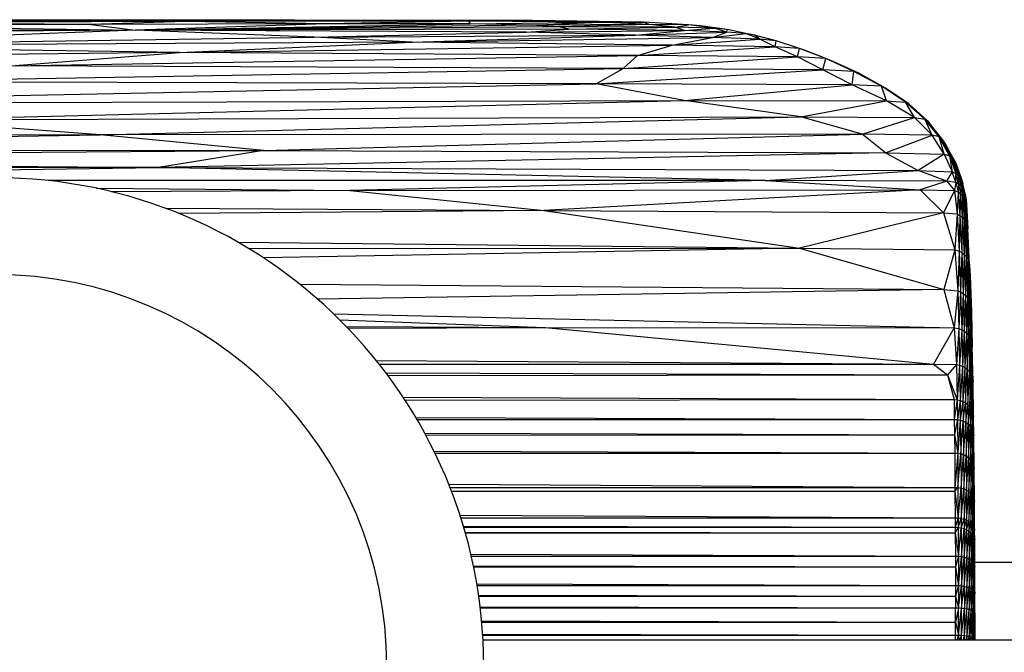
# Paper-space layout '_Superior' of a CAD drawing. Header units: millimetres. Extents: x -124 to 674, y 0 to 133.
# Tile 9 of 10: x 450 to 551, y 68 to 133. Entities that reach past the tile are written whole.
import ezdxf

# ---------------------------------------------------------------- set-up
doc = ezdxf.new("R2010")
doc.units = ezdxf.units.MM

psp = doc.layouts.new('_Superior')

# ---------------------------------------------------------------- linework, layer by layer
at = {"color": 7, "linetype": 'Continuous', "lineweight": 25}
for p, q in [((457.1, 132.45), (428.2, 132.3)), ((428.2, 132.3), (461.71, 131.87)), ((466.82, 132.74), (430.29, 132.64)), ((457.1, 132.45), (430.29, 132.64)), ((474.29, 132.89), (435.15, 132.87)), ((466.82, 132.74), (435.15, 132.87)), ((474.29, 132.89), (439.01, 132.94)), ((478.09, 132.9), (439.01, 132.94)), ((466.82, 132.74), (457.1, 132.45)), ((481.33, 132.52), (457.1, 132.45)), ((457.1, 132.45), (461.71, 131.87)), ((481.33, 132.52), (461.71, 131.87)), ((461.71, 131.87), (496.27, 132.5)), ((502.53, 132.39), (461.71, 131.87)), ((505.38, 132.21), (461.71, 131.87)), ((474.29, 132.89), (466.82, 132.74)), ((496.09, 132.78), (466.82, 132.74)), ((481.33, 132.52), (466.82, 132.74)), ((478.09, 132.9), (474.29, 132.89)), ((496.09, 132.78), (474.29, 132.89)), ((502.62, 132.85), (474.29, 132.89)), ((502.62, 132.85), (478.09, 132.9)), ((496.09, 132.78), (481.33, 132.52)), ((496.27, 132.5), (481.33, 132.52)), ((502.62, 132.85), (496.09, 132.78)), ((496.27, 132.5), (496.09, 132.78)), ((509.59, 132.67), (496.09, 132.78)), ((496.27, 132.5), (509.59, 132.67)), ((502.53, 132.39), (496.27, 132.5)), ((502.53, 132.39), (509.59, 132.67)), ((514.67, 132.46), (502.53, 132.39)), ((505.38, 132.21), (502.53, 132.39)), ((509.59, 132.67), (502.62, 132.85)), ((514.13, 132.68), (502.62, 132.85)), ((514.67, 132.46), (505.38, 132.21)), ((506.38, 131.97), (505.38, 132.21)), ((517.37, 132.18), (505.38, 132.21)), ((506.38, 131.97), (517.37, 132.18)), ((509.59, 132.67), (514.13, 132.68)), ((514.67, 132.46), (509.59, 132.67)), ((514.67, 132.46), (514.13, 132.68)), ((518.72, 132.41), (514.13, 132.68)), ((517.37, 132.18), (514.67, 132.46)), ((518.72, 132.41), (514.67, 132.46)), ((517.37, 132.18), (518.72, 132.41)), ((518.33, 131.83), (517.37, 132.18)), ((521.39, 132.07), (517.37, 132.18)), ((518.33, 131.83), (521.39, 132.07)), ((521.39, 132.07), (518.72, 132.41)), ((519.98, 132.3), (518.72, 132.41)), ((521.39, 132.07), (519.98, 132.3)), ((522.71, 131.94), (519.98, 132.3)), ((522.7, 131.66), (521.39, 132.07)), ((522.71, 131.94), (521.39, 132.07)), ((461.71, 131.87), (346.82, 130.96)), ((392.2, 131.95), (461.71, 131.87)), ((461.71, 131.87), (419.55, 130.22)), ((419.55, 130.22), (480.12, 131.15)), ((506.38, 131.97), (461.71, 131.87)), ((480.12, 131.15), (461.71, 131.87)), ((502.03, 131.66), (461.71, 131.87)), ((480.12, 131.15), (502.03, 131.66)), ((480.12, 131.15), (513.27, 131.35)), ((490.23, 130.63), (480.12, 131.15)), ((490.23, 130.63), (513.27, 131.35)), ((490.23, 130.63), (521.2, 131.11)), ((502.03, 131.66), (506.38, 131.97)), ((502.03, 131.66), (518.33, 131.83)), ((513.27, 131.35), (502.03, 131.66)), ((518.33, 131.83), (506.38, 131.97)), ((513.27, 131.35), (518.33, 131.83)), ((513.27, 131.35), (522.7, 131.66)), ((521.2, 131.11), (513.27, 131.35)), ((517.05, 130.32), (521.2, 131.11)), ((522.7, 131.66), (518.33, 131.83)), ((521.2, 131.11), (522.7, 131.66)), ((521.2, 131.11), (524.66, 131.5)), ((526.08, 130.93), (521.2, 131.11)), ((522.7, 131.66), (522.71, 131.94)), ((524.66, 131.5), (522.7, 131.66)), ((524.66, 131.5), (522.71, 131.94)), ((525.55, 131.34), (524.49, 131.54)), ((526.08, 130.93), (524.66, 131.5)), ((525.55, 131.34), (524.66, 131.5)), ((526.08, 130.93), (525.55, 131.34)), ((527.77, 130.77), (525.55, 131.34)), ((490.23, 130.63), (419.55, 130.22)), ((466.24, 129.56), (419.55, 130.22)), ((466.24, 129.56), (490.23, 130.63)), ((466.24, 129.56), (517.05, 130.32)), ((517.05, 130.32), (490.23, 130.63)), ((513.46, 129.25), (517.05, 130.32)), ((513.46, 129.25), (527.67, 130.15)), ((517.05, 130.32), (526.08, 130.93)), ((527.67, 130.15), (517.05, 130.32)), ((527.67, 130.15), (526.08, 130.93)), ((527.77, 130.77), (526.08, 130.93)), ((527.67, 130.15), (527.77, 130.77)), ((529.98, 129.09), (527.67, 130.15)), ((530.17, 129.98), (527.67, 130.15)), ((530.17, 129.98), (527.77, 130.77)), ((529.98, 129.09), (530.17, 129.98)), ((532.89, 128.92), (530.17, 129.98)), ((530.7, 129.79), (530.17, 129.98)), ((466.24, 129.56), (398.85, 128.74)), ((448.86, 128.19), (466.24, 129.56)), ((448.86, 128.19), (513.46, 129.25)), ((513.46, 129.25), (466.24, 129.56)), ((512.01, 127.91), (513.46, 129.25)), ((512.01, 127.91), (529.98, 129.09)), ((529.98, 129.09), (513.46, 129.25)), ((532.58, 127.76), (529.98, 129.09)), ((532.89, 128.92), (529.98, 129.09)), ((532.89, 128.92), (530.7, 129.79)), ((533.42, 128.73), (530.7, 129.79)), ((512.01, 127.91), (448.86, 128.19)), ((532.58, 127.76), (532.89, 128.92)), ((535.8, 127.6), (532.89, 128.92)), ((533.42, 128.73), (532.89, 128.92)), ((535.8, 127.6), (533.42, 128.73)), ((536.3, 127.41), (533.42, 128.73)), ((431.98, 126.53), (512.01, 127.91)), ((509.2, 126.31), (512.01, 127.91)), ((509.2, 126.31), (532.58, 127.76)), ((532.58, 127.76), (512.01, 127.91)), ((535.61, 126.23), (532.58, 127.76)), ((535.8, 127.6), (532.58, 127.76)), ((535.61, 126.23), (535.8, 127.6)), ((538.63, 126.08), (535.8, 127.6)), ((536.3, 127.41), (535.8, 127.6)), ((538.63, 126.08), (536.3, 127.41)), ((539.06, 125.89), (536.3, 127.41)), ((406.48, 124.28), (509.2, 126.31)), ((509.2, 126.31), (431.98, 126.53)), ((518.28, 124.61), (509.2, 126.31)), ((535.61, 126.23), (509.2, 126.31)), ((518.28, 124.61), (535.61, 126.23)), ((539.17, 124.58), (535.61, 126.23)), ((538.63, 126.08), (535.61, 126.23)), ((539.17, 124.58), (538.63, 126.08)), ((541.12, 124.43), (538.63, 126.08)), ((539.06, 125.89), (538.63, 126.08)), ((541.12, 124.43), (539.06, 125.89)), ((541.45, 124.24), (539.06, 125.89)), ((406.48, 124.28), (518.28, 124.61)), ((437.17, 122.59), (518.28, 124.61)), ((530.33, 122.91), (518.28, 124.61)), ((518.28, 124.61), (539.17, 124.58)), ((530.33, 122.91), (539.17, 124.58)), ((542.05, 122.84), (539.17, 124.58)), ((539.17, 124.58), (541.12, 124.43)), ((542.05, 122.84), (541.12, 124.43)), ((543.1, 122.69), (541.12, 124.43)), ((541.12, 124.43), (541.45, 124.24)), ((543.1, 122.69), (541.45, 124.24)), ((543.38, 122.49), (541.45, 124.24)), ((437.17, 122.59), (530.33, 122.91)), ((458.06, 121.07), (530.33, 122.91)), ((536.63, 121.13), (530.33, 122.91)), ((530.33, 122.91), (542.05, 122.84)), ((458.06, 121.07), (437.17, 122.59)), ((536.63, 121.13), (542.05, 122.84)), ((543.86, 121.01), (542.05, 122.84)), ((542.05, 122.84), (543.1, 122.69)), ((543.86, 121.01), (543.1, 122.69)), ((544.58, 120.85), (543.1, 122.69)), ((543.1, 122.69), (543.38, 122.49)), ((544.58, 120.85), (543.38, 122.49)), ((544.84, 120.66), (543.38, 122.49)), ((543.38, 122.49), (543.59, 122.26)), ((544.84, 120.66), (543.59, 122.26)), ((545.04, 120.43), (543.59, 122.26)), ((458.06, 121.07), (357.67, 120.75)), ((364.83, 119.57), (458.06, 121.07)), ((536.63, 121.13), (458.06, 121.07)), ((474.89, 119.45), (458.06, 121.07)), ((474.89, 119.45), (536.63, 121.13)), ((539.06, 119.19), (536.63, 121.13)), ((543.86, 121.01), (536.63, 121.13)), ((539.06, 119.19), (543.86, 121.01)), ((545.12, 119.05), (543.86, 121.01)), ((544.58, 120.85), (543.86, 121.01)), ((545.12, 119.05), (544.58, 120.85)), ((545.65, 118.89), (544.58, 120.85)), ((544.84, 120.66), (544.58, 120.85)), ((545.65, 118.89), (544.84, 120.66)), ((545.89, 118.7), (544.84, 120.66)), ((545.04, 120.43), (544.84, 120.66)), ((545.89, 118.7), (545.04, 120.43)), ((546.1, 118.46), (545.04, 120.43)), ((545.21, 120.15), (545.04, 120.43)), ((546.1, 118.46), (545.21, 120.15)), ((546.27, 118.2), (545.21, 120.15)), ((357, 118.47), (474.89, 119.45)), ((364.83, 119.57), (474.89, 119.45)), ((474.89, 119.45), (464.07, 117.69)), ((539.06, 119.19), (464.07, 117.69)), ((474.89, 119.45), (539.06, 119.19)), ((539.06, 119.19), (542.43, 117.36)), ((539.06, 119.19), (545.12, 119.05)), ((545.12, 119.05), (542.43, 117.36)), ((545.12, 119.05), (545.94, 117.23)), ((545.12, 119.05), (545.65, 118.89)), ((545.65, 118.89), (545.94, 117.23)), ((545.65, 118.89), (546.3, 117.06)), ((545.65, 118.89), (545.89, 118.7)), ((357, 118.47), (464.07, 117.69)), ((545.89, 118.7), (546.3, 117.06)), ((545.89, 118.7), (546.54, 116.86)), ((545.89, 118.7), (546.1, 118.46)), ((546.1, 118.46), (546.54, 116.86)), ((546.1, 118.46), (546.74, 116.63)), ((546.1, 118.46), (546.27, 118.2)), ((546.27, 118.2), (546.74, 116.63)), ((546.27, 118.2), (546.91, 116.37)), ((546.27, 118.2), (546.41, 117.85)), ((546.41, 117.85), (546.91, 116.37)), ((546.41, 117.85), (547.03, 116.05)), ((464.07, 117.69), (316.42, 117.64)), ((388.9, 116.64), (464.07, 117.69)), ((526.63, 116.35), (464.07, 117.69)), ((464.07, 117.69), (542.43, 117.36)), ((526.63, 116.35), (542.43, 117.36)), ((545.38, 116.27), (542.43, 117.36)), ((542.43, 117.36), (545.94, 117.23)), ((545.38, 116.27), (545.94, 117.23)), ((546.3, 116.15), (545.94, 117.23)), ((545.94, 117.23), (546.3, 117.06)), ((546.3, 116.15), (546.3, 117.06)), ((546.58, 115.98), (546.3, 117.06)), ((546.3, 117.06), (546.54, 116.86)), ((546.58, 115.98), (546.54, 116.86)), ((546.81, 115.78), (546.54, 116.86)), ((546.54, 116.86), (546.74, 116.63)), ((526.63, 116.35), (452.69, 116.34)), ((526.63, 116.35), (483.81, 115.31)), ((526.63, 116.35), (542.62, 115.39)), ((545.38, 116.27), (526.63, 116.35)), ((545.38, 116.27), (542.62, 115.39)), ((545.38, 116.27), (546.17, 115.3)), ((546.3, 116.15), (545.38, 116.27)), ((546.3, 116.15), (546.17, 115.3)), ((546.3, 116.15), (546.54, 115.16)), ((546.58, 115.98), (546.3, 116.15)), ((546.58, 115.98), (546.54, 115.16)), ((546.58, 115.98), (546.79, 114.98)), ((546.81, 115.78), (546.58, 115.98)), ((546.81, 115.78), (546.74, 116.63)), ((547.01, 115.54), (546.74, 116.63)), ((546.74, 116.63), (546.91, 116.37)), ((546.81, 115.78), (546.79, 114.98)), ((546.81, 115.78), (547, 114.76)), ((547.01, 115.54), (546.81, 115.78)), ((547.01, 115.54), (546.91, 116.37)), ((547.16, 115.28), (546.91, 116.37)), ((546.91, 116.37), (547.03, 116.05)), ((547.16, 115.28), (547.03, 116.05)), ((547.27, 114.98), (547.03, 116.05)), ((457.7, 115.54), (483.81, 115.31)), ((483.81, 115.31), (459.22, 115.19)), ((483.81, 115.31), (542.62, 115.39)), ((483.81, 115.31), (503.83, 113.26)), ((542.62, 115.39), (503.83, 113.26)), ((542.62, 115.39), (545.04, 113.01)), ((542.62, 115.39), (546.17, 115.3)), ((546.17, 115.3), (545.04, 113.01)), ((546.17, 115.3), (546.44, 112.89)), ((546.17, 115.3), (546.54, 115.16)), ((546.54, 115.16), (546.44, 112.89)), ((546.54, 115.16), (546.73, 112.74)), ((546.54, 115.16), (546.79, 114.98)), ((546.79, 114.98), (546.73, 112.74)), ((546.79, 114.98), (546.97, 112.55)), ((546.79, 114.98), (547, 114.76)), ((547, 114.76), (546.97, 112.55)), ((547.01, 115.54), (547, 114.76)), ((547, 114.76), (547.18, 112.32)), ((547, 114.76), (547.18, 114.51)), ((547.01, 115.54), (547.18, 114.51)), ((547.16, 115.28), (547.01, 115.54)), ((547.16, 115.28), (547.18, 114.51)), ((547.16, 115.28), (547.31, 114.24)), ((547.27, 114.98), (547.16, 115.28)), ((547.27, 114.98), (547.31, 114.24)), ((547.27, 114.98), (547.39, 113.91)), ((547.33, 114.64), (547.27, 114.98)), ((547.18, 114.51), (547.18, 112.32)), ((547.18, 114.51), (547.34, 112.07)), ((547.18, 114.51), (547.31, 114.24)), ((547.31, 114.24), (547.34, 112.07)), ((547.31, 114.24), (547.46, 111.79)), ((547.31, 114.24), (547.39, 113.91)), ((547.33, 114.64), (547.39, 113.91)), ((547.39, 113.91), (547.46, 111.79)), ((547.39, 113.91), (547.54, 111.37)), ((464.79, 113.48), (503.83, 113.26)), ((503.83, 113.26), (466.2, 112.93)), ((503.83, 113.26), (530.18, 109.37)), ((503.83, 113.26), (545.04, 113.01)), ((545.04, 113.01), (530.18, 109.37)), ((545.04, 113.01), (546.2, 109.18)), ((545.04, 113.01), (546.44, 112.89)), ((546.44, 112.89), (546.2, 109.18)), ((546.44, 112.89), (546.65, 109.06)), ((546.44, 112.89), (546.73, 112.74)), ((546.73, 112.74), (546.65, 109.06)), ((546.73, 112.74), (546.92, 108.91)), ((546.73, 112.74), (546.97, 112.55)), ((546.97, 112.55), (546.92, 108.91)), ((546.97, 112.55), (547.16, 108.72)), ((546.97, 112.55), (547.18, 112.32)), ((547.18, 112.32), (547.16, 108.72)), ((547.18, 112.32), (547.36, 108.49)), ((547.18, 112.32), (547.34, 112.07)), ((547.34, 112.07), (547.36, 108.49)), ((547.34, 112.07), (547.53, 108.24)), ((547.34, 112.07), (547.46, 111.79)), ((547.46, 111.79), (547.53, 108.24)), ((547.46, 111.79), (547.65, 107.96)), ((547.46, 111.79), (547.54, 111.37)), ((547.65, 107.96), (547.54, 111.37)), ((547.72, 107.61), (547.54, 111.37)), ((472.26, 109.98), (530.18, 109.37)), ((473.38, 109.32), (530.18, 109.37)), ((530.18, 109.37), (474.91, 108.36)), ((530.18, 109.37), (545.08, 105.1)), ((530.18, 109.37), (546.2, 109.18)), ((546.2, 109.18), (545.08, 105.1)), ((546.2, 109.18), (546.51, 104.96)), ((546.2, 109.18), (546.65, 109.06)), ((546.65, 109.06), (546.51, 104.96)), ((546.65, 109.06), (546.8, 104.85)), ((546.65, 109.06), (546.92, 108.91)), ((546.92, 108.91), (546.8, 104.85)), ((546.92, 108.91), (547.07, 104.69)), ((546.92, 108.91), (547.16, 108.72)), ((547.16, 108.72), (547.07, 104.69)), ((547.16, 108.72), (547.31, 104.5)), ((547.16, 108.72), (547.36, 108.49)), ((547.36, 108.49), (547.31, 104.5)), ((547.36, 108.49), (547.52, 104.28)), ((547.36, 108.49), (547.53, 108.24)), ((547.53, 108.24), (547.52, 104.28)), ((547.53, 108.24), (547.68, 104.03)), ((547.53, 108.24), (547.65, 107.96)), ((547.68, 104.03), (547.65, 107.96)), ((547.65, 107.96), (547.8, 103.76)), ((547.65, 107.96), (547.72, 107.61)), ((547.8, 103.76), (547.72, 107.61)), ((547.87, 103.46), (547.72, 107.61)), ((547.72, 107.61), (547.77, 106.5)), ((478.67, 105.63), (545.08, 105.1)), ((547.87, 103.46), (547.77, 106.5)), ((547.77, 106.5), (547.91, 102.78)), ((545.08, 105.1), (480.49, 104.1)), ((545.08, 105.1), (546.15, 101.15)), ((545.08, 105.1), (546.51, 104.96)), ((546.51, 104.96), (546.15, 101.15)), ((546.51, 104.96), (546.62, 101.06)), ((546.51, 104.96), (546.8, 104.85)), ((546.8, 104.85), (546.62, 101.06)), ((546.8, 104.85), (546.91, 100.95)), ((546.8, 104.85), (547.07, 104.69)), ((547.07, 104.69), (546.91, 100.95)), ((547.07, 104.69), (547.18, 100.8)), ((547.07, 104.69), (547.31, 104.5)), ((547.31, 104.5), (547.18, 100.8)), ((547.31, 104.5), (547.42, 100.61)), ((547.31, 104.5), (547.52, 104.28)), ((547.52, 104.28), (547.42, 100.61)), ((547.52, 104.28), (547.62, 100.39)), ((547.52, 104.28), (547.68, 104.03)), ((547.62, 100.39), (547.68, 104.03)), ((547.68, 104.03), (547.78, 100.15)), ((547.68, 104.03), (547.8, 103.76)), ((547.78, 100.15), (547.8, 103.76)), ((547.8, 103.76), (547.9, 99.88)), ((547.8, 103.76), (547.87, 103.46)), ((482.12, 102.6), (546.15, 101.15)), ((547.9, 99.88), (547.87, 103.46)), ((547.98, 99.6), (547.87, 103.46)), ((547.87, 103.46), (547.91, 102.78)), ((547.98, 99.6), (547.91, 102.78)), ((547.91, 102.78), (548, 99.16)), ((482.76, 101.98), (503.96, 101.18)), ((483.45, 101.28), (503.96, 101.18)), ((483.63, 101.09), (503.96, 101.18)), ((503.96, 101.18), (544, 97.4)), ((503.96, 101.18), (546.15, 101.15)), ((546.15, 101.15), (544, 97.4)), ((546.15, 101.15), (546.38, 97.36)), ((546.15, 101.15), (546.62, 101.06)), ((546.62, 101.06), (546.38, 97.36)), ((546.62, 101.06), (546.69, 97.29)), ((546.62, 101.06), (546.91, 100.95)), ((546.91, 100.95), (546.69, 97.29)), ((546.91, 100.95), (546.98, 97.19)), ((546.91, 100.95), (547.18, 100.8)), ((547.18, 100.8), (546.98, 97.19)), ((547.18, 100.8), (547.25, 97.04)), ((547.18, 100.8), (547.42, 100.61)), ((547.42, 100.61), (547.25, 97.04)), ((547.42, 100.61), (547.49, 96.85)), ((547.42, 100.61), (547.62, 100.39)), ((547.49, 96.85), (547.62, 100.39)), ((547.62, 100.39), (547.7, 96.64)), ((547.62, 100.39), (547.78, 100.15)), ((547.7, 96.64), (547.78, 100.15)), ((547.78, 100.15), (547.86, 96.4)), ((547.78, 100.15), (547.9, 99.88)), ((547.86, 96.4), (547.9, 99.88)), ((547.9, 99.88), (547.98, 96.14)), ((547.9, 99.88), (547.98, 99.6)), ((547.98, 96.14), (547.98, 99.6)), ((548.05, 95.86), (547.98, 99.6)), ((547.98, 99.6), (548, 99.16)), ((548.05, 95.86), (548, 99.16)), ((548.08, 95.56), (548, 99.16)), ((486.53, 97.78), (544, 97.4)), ((486.84, 97.4), (544, 97.4)), ((487.55, 96.48), (545.46, 96.3)), ((544, 97.4), (545.46, 96.3)), ((544, 97.4), (546.38, 97.36)), ((546.38, 97.36), (545.46, 96.3)), ((546.38, 97.36), (546.44, 93.7)), ((546.38, 97.36), (546.69, 97.29)), ((546.69, 97.29), (546.44, 93.7)), ((546.69, 97.29), (546.75, 93.64)), ((546.69, 97.29), (546.98, 97.19)), ((546.98, 97.19), (546.75, 93.64)), ((546.98, 97.19), (547.04, 93.53)), ((546.98, 97.19), (547.25, 97.04)), ((547.25, 97.04), (547.04, 93.53)), ((547.25, 97.04), (547.31, 93.39)), ((547.25, 97.04), (547.49, 96.85)), ((547.31, 93.39), (547.49, 96.85)), ((547.49, 96.85), (547.55, 93.21)), ((547.49, 96.85), (547.7, 96.64)), ((547.55, 93.21), (547.7, 96.64)), ((547.7, 96.64), (547.75, 93.01)), ((547.7, 96.64), (547.86, 96.4)), ((487.75, 96.21), (545.46, 96.3)), ((545.46, 96.3), (546.13, 93.73)), ((545.46, 96.3), (546.44, 93.7)), ((547.75, 93.01), (547.86, 96.4)), ((547.86, 96.4), (547.92, 92.77)), ((547.86, 96.4), (547.98, 96.14)), ((547.92, 92.77), (547.98, 96.14)), ((547.98, 96.14), (548.03, 92.52)), ((547.98, 96.14), (548.05, 95.86)), ((548.03, 92.52), (548.05, 95.86)), ((548.11, 92.25), (548.05, 95.86)), ((548.05, 95.86), (548.08, 95.56)), ((548.11, 92.25), (548.08, 95.56)), ((548.13, 91.98), (548.08, 95.56)), ((489.29, 94), (546.13, 93.73)), ((489.5, 93.69), (546.13, 93.73)), ((546.13, 93.73), (546.15, 91.69)), ((546.13, 93.73), (546.44, 93.7)), ((546.44, 93.7), (546.15, 91.69)), ((546.44, 93.7), (546.47, 91.67)), ((546.44, 93.7), (546.75, 93.64)), ((546.75, 93.64), (546.47, 91.67)), ((546.75, 93.64), (546.77, 91.61)), ((546.75, 93.64), (547.04, 93.53)), ((547.04, 93.53), (546.77, 91.61)), ((547.04, 93.53), (547.07, 91.51)), ((547.04, 93.53), (547.31, 93.39)), ((547.07, 91.51), (547.31, 93.39)), ((547.31, 93.39), (547.33, 91.37)), ((547.31, 93.39), (547.55, 93.21)), ((547.33, 91.37), (547.55, 93.21)), ((547.55, 93.21), (547.57, 91.19)), ((547.55, 93.21), (547.75, 93.01)), ((547.57, 91.19), (547.75, 93.01)), ((547.75, 93.01), (547.78, 90.99)), ((547.75, 93.01), (547.92, 92.77)), ((547.78, 90.99), (547.92, 92.77)), ((547.92, 92.77), (547.94, 90.76)), ((547.92, 92.77), (548.03, 92.52)), ((547.94, 90.76), (548.03, 92.52)), ((548.03, 92.52), (548.06, 90.51)), ((548.03, 92.52), (548.11, 92.25)), ((490.6, 91.9), (546.15, 91.69)), ((490.73, 91.68), (546.15, 91.69)), ((546.15, 91.69), (546.17, 90.09)), ((546.15, 91.69), (546.47, 91.67)), ((546.47, 91.67), (546.17, 90.09)), ((546.47, 91.67), (546.51, 88.19)), ((546.47, 91.67), (546.77, 91.61)), ((546.77, 91.61), (546.51, 88.19)), ((546.77, 91.61), (546.81, 88.13)), ((546.77, 91.61), (547.07, 91.51)), ((546.81, 88.13), (547.07, 91.51)), ((547.07, 91.51), (547.1, 88.03)), ((547.07, 91.51), (547.33, 91.37)), ((548.06, 90.51), (548.11, 92.25)), ((548.13, 90.25), (548.11, 92.25)), ((548.11, 92.25), (548.13, 91.98)), ((548.13, 90.25), (548.13, 91.98)), ((548.16, 89.98), (548.13, 91.98)), ((547.1, 88.03), (547.33, 91.37)), ((547.33, 91.37), (547.37, 87.9)), ((547.33, 91.37), (547.57, 91.19)), ((547.37, 87.9), (547.57, 91.19)), ((547.57, 91.19), (547.61, 87.73)), ((547.57, 91.19), (547.78, 90.99)), ((547.61, 87.73), (547.78, 90.99)), ((547.78, 90.99), (547.81, 87.54)), ((547.78, 90.99), (547.94, 90.76)), ((547.81, 87.54), (547.94, 90.76)), ((547.94, 90.76), (547.98, 87.32)), ((547.94, 90.76), (548.06, 90.51)), ((547.98, 87.32), (548.06, 90.51)), ((548.06, 90.51), (548.1, 87.09)), ((548.06, 90.51), (548.13, 90.25)), ((491.53, 90.26), (546.17, 90.09)), ((491.63, 90.08), (546.17, 90.09)), ((546.17, 90.09), (546.19, 88.21)), ((546.17, 90.09), (546.51, 88.19)), ((548.1, 87.09), (548.13, 90.25)), ((548.17, 86.84), (548.13, 90.25)), ((548.13, 90.25), (548.16, 89.98)), ((548.17, 86.84), (548.16, 89.98)), ((548.19, 86.58), (548.16, 89.98)), ((492.49, 88.4), (546.19, 88.21)), ((492.59, 88.2), (546.19, 88.21)), ((546.19, 88.21), (546.22, 84.68)), ((546.19, 88.21), (546.51, 88.19)), ((546.51, 88.19), (546.22, 84.68)), ((546.51, 88.19), (546.53, 84.66)), ((546.51, 88.19), (546.81, 88.13)), ((546.53, 84.66), (546.81, 88.13)), ((546.81, 88.13), (546.84, 84.61)), ((546.81, 88.13), (547.1, 88.03)), ((546.84, 84.61), (547.1, 88.03)), ((547.1, 88.03), (547.13, 84.52)), ((547.1, 88.03), (547.37, 87.9)), ((547.13, 84.52), (547.37, 87.9)), ((547.37, 87.9), (547.4, 84.39)), ((547.37, 87.9), (547.61, 87.73)), ((547.4, 84.39), (547.61, 87.73)), ((547.61, 87.73), (547.64, 84.24)), ((547.61, 87.73), (547.81, 87.54)), ((547.64, 84.24), (547.81, 87.54)), ((547.81, 87.54), (547.84, 84.06)), ((547.81, 87.54), (547.98, 87.32)), ((547.84, 84.06), (547.98, 87.32)), ((547.98, 87.32), (548.01, 83.86)), ((547.98, 87.32), (548.1, 87.09)), ((548.01, 83.86), (548.1, 87.09)), ((548.1, 87.09), (548.12, 83.64)), ((548.1, 87.09), (548.17, 86.84)), ((548.12, 83.64), (548.17, 86.84)), ((548.2, 83.41), (548.17, 86.84)), ((548.17, 86.84), (548.19, 86.58)), ((548.2, 83.41), (548.19, 86.58)), ((548.22, 83.17), (548.19, 86.58)), ((494, 85.02), (546.22, 84.68)), ((494.13, 84.68), (546.22, 84.68)), ((494.27, 84.33), (546.22, 84.29)), ((494.28, 84.29), (546.22, 84.29)), ((546.22, 84.68), (546.22, 84.29)), ((546.22, 84.68), (546.53, 84.66)), ((546.22, 84.29), (546.53, 84.66)), ((546.22, 84.29), (546.24, 81.55)), ((546.22, 84.29), (546.55, 81.53)), ((546.53, 84.66), (546.55, 81.53)), ((546.53, 84.66), (546.84, 84.61)), ((546.55, 81.53), (546.84, 84.61)), ((546.84, 84.61), (546.86, 81.48)), ((546.84, 84.61), (547.13, 84.52)), ((546.86, 81.48), (547.13, 84.52)), ((547.13, 84.52), (547.15, 81.4)), ((547.13, 84.52), (547.4, 84.39)), ((547.15, 81.4), (547.4, 84.39)), ((547.4, 84.39), (547.42, 81.28)), ((547.4, 84.39), (547.64, 84.24)), ((547.42, 81.28), (547.64, 84.24)), ((547.64, 84.24), (547.66, 81.15)), ((547.64, 84.24), (547.84, 84.06)), ((547.66, 81.15), (547.84, 84.06)), ((547.84, 84.06), (547.86, 80.98)), ((547.84, 84.06), (548.01, 83.86)), ((547.86, 80.98), (548.01, 83.86)), ((548.01, 83.86), (548.03, 80.8)), ((548.01, 83.86), (548.12, 83.64)), ((548.03, 80.8), (548.12, 83.64)), ((548.12, 83.64), (548.14, 80.6)), ((548.12, 83.64), (548.2, 83.41)), ((548.14, 80.6), (548.2, 83.41)), ((548.22, 80.39), (548.2, 83.41)), ((548.2, 83.41), (548.22, 83.17)), ((548.22, 80.39), (548.22, 83.17)), ((548.24, 80.18), (548.22, 83.17)), ((495.16, 81.8), (546.24, 81.55)), ((495.24, 81.55), (546.24, 81.55)), ((546.24, 81.55), (546.25, 80.56)), ((546.24, 81.55), (546.55, 81.53)), ((546.55, 81.53), (546.25, 80.56)), ((546.55, 81.53), (546.56, 80.55)), ((546.55, 81.53), (546.86, 81.48)), ((546.56, 80.55), (546.86, 81.48)), ((546.86, 81.48), (546.87, 80.5)), ((546.86, 81.48), (547.15, 81.4)), ((546.87, 80.5), (547.15, 81.4)), ((547.15, 81.4), (547.16, 80.42)), ((547.15, 81.4), (547.42, 81.28)), ((547.16, 80.42), (547.42, 81.28)), ((547.42, 81.28), (547.42, 80.31)), ((547.42, 81.28), (547.66, 81.15)), ((495.52, 80.66), (546.25, 80.56)), ((495.55, 80.56), (546.25, 80.56)), ((546.25, 80.56), (546.25, 79.98)), ((546.25, 80.56), (546.56, 80.55)), ((546.25, 79.98), (546.56, 80.55)), ((546.56, 80.55), (546.57, 77.57)), ((546.56, 80.55), (546.87, 80.5)), ((546.57, 77.57), (546.87, 80.5)), ((546.87, 80.5), (546.88, 77.53)), ((546.87, 80.5), (547.16, 80.42)), ((546.88, 77.53), (547.16, 80.42)), ((547.16, 80.42), (547.17, 77.46)), ((547.16, 80.42), (547.42, 80.31)), ((547.17, 77.46), (547.42, 80.31)), ((547.42, 80.31), (547.66, 81.15)), ((547.42, 80.31), (547.44, 77.37)), ((547.42, 80.31), (547.66, 80.18)), ((547.66, 81.15), (547.66, 80.18)), ((547.66, 81.15), (547.86, 80.98)), ((547.66, 80.18), (547.86, 80.98)), ((547.86, 80.98), (547.87, 80.02)), ((547.86, 80.98), (548.03, 80.8)), ((547.87, 80.02), (548.03, 80.8)), ((548.03, 80.8), (548.03, 79.85)), ((548.03, 80.8), (548.14, 80.6)), ((548.03, 79.85), (548.14, 80.6)), ((548.14, 80.6), (548.15, 79.66)), ((548.14, 80.6), (548.22, 80.39)), ((548.15, 79.66), (548.22, 80.39)), ((548.22, 79.46), (548.22, 80.39)), ((548.22, 80.39), (548.24, 80.18)), ((495.7, 80.04), (546.25, 79.98)), ((495.71, 79.98), (546.25, 79.98)), ((546.25, 79.98), (546.26, 77.58)), ((546.25, 79.98), (546.57, 77.57)), ((547.44, 77.37), (547.66, 80.18)), ((547.66, 80.18), (547.68, 77.25)), ((547.66, 80.18), (547.87, 80.02)), ((547.68, 77.25), (547.87, 80.02)), ((547.87, 80.02), (547.88, 77.12)), ((547.87, 80.02), (548.03, 79.85)), ((547.88, 77.12), (548.03, 79.85)), ((548.03, 79.85), (548.04, 76.97)), ((548.03, 79.85), (548.15, 79.66)), ((548.04, 76.97), (548.15, 79.66)), ((548.15, 79.66), (548.16, 76.81)), ((548.15, 79.66), (548.22, 79.46)), ((548.16, 76.81), (548.22, 79.46)), ((548.22, 79.46), (548.24, 80.18)), ((548.24, 76.64), (548.22, 79.46)), ((548.22, 79.46), (548.25, 79.25)), ((548.25, 79.25), (548.24, 80.18)), ((548.24, 76.64), (548.25, 79.25)), ((548.26, 76.46), (548.25, 79.25)), ((496.28, 77.8), (546.26, 77.58)), ((496.33, 77.58), (546.26, 77.58)), ((546.26, 77.58), (546.26, 76.47)), ((546.26, 77.58), (546.57, 77.57)), ((546.57, 77.57), (546.26, 76.47)), ((546.57, 77.57), (546.58, 74.54)), ((546.57, 77.57), (546.88, 77.53)), ((546.58, 74.54), (546.88, 77.53)), ((546.88, 77.53), (546.89, 74.51)), ((546.88, 77.53), (547.17, 77.46)), ((546.89, 74.51), (547.17, 77.46)), ((547.17, 77.46), (547.18, 74.46)), ((547.17, 77.46), (547.44, 77.37)), ((547.18, 74.46), (547.44, 77.37)), ((547.44, 77.37), (547.45, 74.39)), ((547.44, 77.37), (547.68, 77.25)), ((547.45, 74.39), (547.68, 77.25)), ((547.68, 77.25), (547.69, 74.3)), ((547.68, 77.25), (547.88, 77.12)), ((496.55, 76.57), (546.26, 76.47)), ((496.57, 76.47), (546.26, 76.47)), ((546.26, 76.47), (546.27, 74.55)), ((546.26, 76.47), (546.58, 74.54)), ((547.69, 74.3), (547.88, 77.12)), ((547.88, 77.12), (547.89, 74.2)), ((547.88, 77.12), (548.04, 76.97)), ((547.89, 74.2), (548.04, 76.97)), ((548.04, 76.97), (548.05, 74.08)), ((548.04, 76.97), (548.16, 76.81)), ((548.05, 74.08), (548.16, 76.81)), ((548.16, 76.81), (548.17, 73.96)), ((548.16, 76.81), (548.24, 76.64)), ((548.17, 73.96), (548.24, 76.64)), ((548.25, 73.83), (548.24, 76.64)), ((548.24, 76.64), (548.26, 76.46)), ((548.25, 73.83), (548.26, 76.46)), ((548.26, 76.97), (624, 76.97)), ((548.27, 73.69), (548.26, 76.46)), ((496.9, 74.73), (546.27, 74.55)), ((496.93, 74.55), (546.27, 74.55)), ((546.27, 74.55), (546.27, 73.46)), ((546.27, 74.55), (546.58, 74.54)), ((546.58, 74.54), (546.27, 73.46)), ((546.58, 74.54), (546.59, 72.24)), ((546.58, 74.54), (546.89, 74.51)), ((546.59, 72.24), (546.89, 74.51)), ((546.89, 74.51), (546.9, 72.21)), ((546.89, 74.51), (547.18, 74.46)), ((546.9, 72.21), (547.18, 74.46)), ((547.18, 74.46), (547.19, 72.18)), ((547.18, 74.46), (547.45, 74.39)), ((547.19, 72.18), (547.45, 74.39)), ((547.45, 74.39), (547.45, 72.13)), ((547.45, 74.39), (547.69, 74.3)), ((547.45, 72.13), (547.69, 74.3)), ((547.69, 74.3), (547.69, 72.06)), ((547.69, 74.3), (547.89, 74.2)), ((547.69, 72.06), (547.89, 74.2)), ((547.89, 74.2), (547.9, 71.99)), ((547.89, 74.2), (548.05, 74.08)), ((497.09, 73.56), (546.27, 73.46)), ((497.1, 73.46), (546.27, 73.46)), ((546.27, 73.46), (546.28, 72.24)), ((546.27, 73.46), (546.59, 72.24)), ((547.9, 71.99), (548.05, 74.08)), ((548.05, 74.08), (548.06, 71.9)), ((548.05, 74.08), (548.17, 73.96)), ((548.06, 71.9), (548.17, 73.96)), ((548.17, 73.96), (548.18, 71.81)), ((548.17, 73.96), (548.25, 73.83)), ((548.18, 71.81), (548.25, 73.83)), ((548.25, 71.72), (548.25, 73.83)), ((548.25, 73.83), (548.27, 73.69)), ((548.25, 71.72), (548.27, 73.69)), ((548.27, 71.62), (548.27, 73.69)), ((497.25, 72.35), (546.28, 72.24)), ((497.26, 72.24), (546.28, 72.24)), ((546.59, 72.24), (546.28, 70.75)), ((546.28, 70.75), (546.28, 72.24)), ((546.28, 72.24), (546.59, 72.24)), ((546.59, 69.42), (546.59, 72.24)), ((546.59, 72.24), (546.9, 72.21)), ((546.59, 69.42), (546.9, 72.21)), ((546.9, 69.41), (546.9, 72.21)), ((546.9, 72.21), (547.19, 72.18)), ((546.9, 69.41), (547.19, 72.18)), ((547.19, 69.39), (547.19, 72.18)), ((547.19, 72.18), (547.45, 72.13)), ((547.19, 69.39), (547.45, 72.13)), ((547.46, 69.37), (547.45, 72.13)), ((547.45, 72.13), (547.69, 72.06)), ((547.46, 69.37), (547.69, 72.06)), ((547.7, 69.34), (547.69, 72.06)), ((547.69, 72.06), (547.9, 71.99)), ((547.7, 69.34), (547.9, 71.99)), ((547.9, 69.3), (547.9, 71.99)), ((547.9, 71.99), (548.06, 71.9)), ((547.9, 69.3), (548.06, 71.9)), ((548.06, 69.26), (548.06, 71.9)), ((548.06, 71.9), (548.18, 71.81)), ((548.06, 69.26), (548.18, 71.81)), ((548.18, 69.22), (548.18, 71.81)), ((548.18, 71.81), (548.25, 71.72)), ((548.18, 69.22), (548.25, 71.72)), ((548.25, 71.72), (548.25, 69.17)), ((548.25, 71.72), (548.27, 71.62)), ((548.25, 69.17), (548.27, 71.62)), ((548.28, 69.13), (548.27, 71.62)), ((497.41, 70.89), (546.28, 70.75)), ((497.42, 70.75), (546.28, 70.75)), ((546.28, 69.42), (546.28, 70.75)), ((546.28, 70.75), (546.59, 69.42)), ((497.51, 69.54), (546.28, 69.42)), ((497.52, 69.42), (546.28, 69.42)), ((546.28, 68.9), (546.28, 69.42)), ((546.28, 69.42), (546.59, 69.42)), ((546.44, 68.9), (546.59, 69.42)), ((546.59, 69.42), (546.6, 68.9)), ((546.59, 69.42), (546.9, 69.41)), ((546.75, 68.9), (546.9, 69.41)), ((546.9, 68.9), (546.9, 69.41)), ((546.9, 69.41), (547.19, 69.39)), ((547.05, 68.9), (547.19, 69.39)), ((547.19, 68.9), (547.19, 69.39)), ((547.19, 69.39), (547.46, 69.37)), ((547.34, 68.9), (547.46, 69.37)), ((547.46, 68.9), (547.46, 69.37)), ((547.46, 69.37), (547.7, 69.34)), ((547.59, 68.9), (547.7, 69.34)), ((547.7, 68.9), (547.7, 69.34)), ((547.7, 69.34), (547.9, 69.3)), ((547.82, 68.9), (547.9, 69.3)), ((547.9, 68.9), (547.9, 69.3)), ((547.9, 69.3), (548.06, 69.26)), ((548, 68.9), (548.06, 69.26)), ((548.06, 68.9), (548.06, 69.26)), ((548.06, 69.26), (548.18, 69.22)), ((548.14, 68.9), (548.18, 69.22)), ((548.18, 68.9), (548.18, 69.22)), ((548.18, 69.22), (548.25, 69.17)), ((548.23, 68.9), (548.25, 69.17)), ((548.25, 69.17), (548.26, 68.9)), ((548.25, 69.17), (548.28, 69.13)), ((548.27, 68.9), (548.28, 69.13)), ((548.28, 68.9), (548.28, 69.13)), ((591.69, 68.9), (497.55, 68.9))]:
    psp.add_line(p, q, dxfattribs=at)
for radius in [50.38, 40.38]:
    psp.add_arc((447.24, 66.25), radius, 270, 90, dxfattribs=at)

doc.saveas('drawing.dxf')
